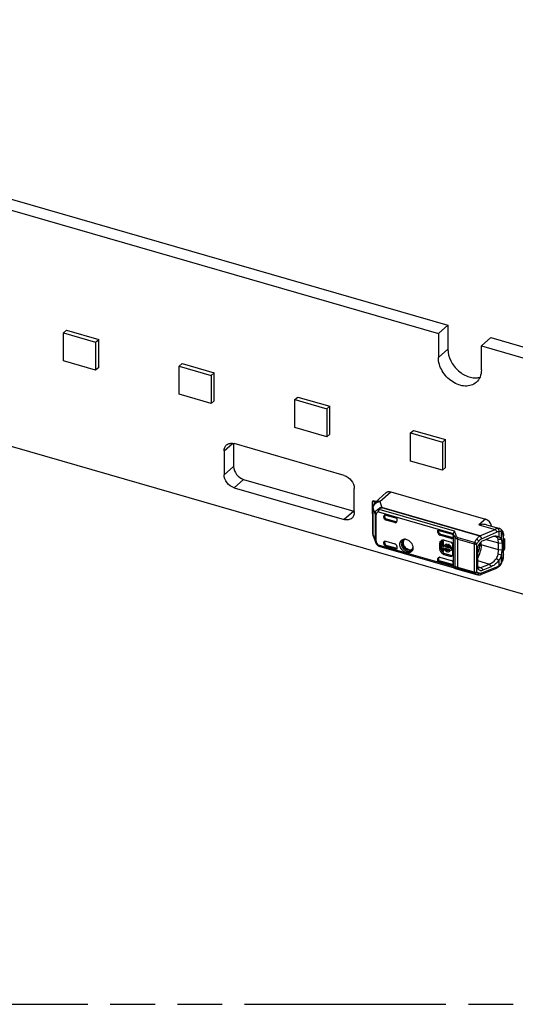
# Model space of a CAD drawing. Header units: millimetres. Extents: x 0 to 210, y 0 to 297.
# Tile 12 of 14: x 118 to 139, y 208 to 250. Entities that reach past the tile are written whole.
import ezdxf

# ---------------------------------------------------------------- set-up
doc = ezdxf.new("R2010")
doc.units = ezdxf.units.MM
doc.header["$LTSCALE"] = 19.36
doc.linetypes.add('PHANTOM', pattern=[0.8, 0.45, -0.05, 0.1, -0.05, 0.1, -0.05])
doc.layers.get('0').update_dxf_attribs({"linetype": 'CONTINUOUS'})
doc.layers.add('DEFAULT_3', color=7, linetype='PHANTOM')

msp = doc.modelspace()

# ---------------------------------------------------------------- linework, layer by layer
at = {"color": 7, "linetype": 'Continuous'}
for p, q in [((90.59291, 250.26755), (136.36235, 237.05505)), ((90.18041, 249.91032), (135.94985, 236.69782)), ((141.86047, 224.77247), (84.26978, 241.39747)), ((119.74375, 236.72209), (119.87425, 236.83511)), ((119.87425, 236.83511), (121.25989, 236.43511)), ((136.36235, 237.05505), (135.94985, 236.69782)), ((136.36235, 237.05505), (136.36235, 236.01582)), ((119.74375, 236.72209), (121.12939, 236.32209)), ((119.74375, 235.50966), (119.74375, 236.72209)), ((121.12939, 236.32209), (121.25989, 236.43511)), ((121.25989, 235.22267), (121.25989, 236.43511)), ((135.94985, 236.69782), (135.94985, 235.65859)), ((138.22431, 236.51755), (137.81181, 236.16032)), ((138.22431, 236.51755), (142.27297, 235.3488)), ((121.12939, 236.32209), (121.12939, 235.10966)), ((137.81181, 236.16032), (141.86047, 234.99157)), ((137.81181, 235.12109), (137.81181, 236.16032)), ((121.12939, 235.10966), (119.74375, 235.50966)), ((121.25989, 235.22267), (121.12939, 235.10966)), ((124.74505, 235.27834), (124.87555, 235.39136)), ((124.74505, 235.27834), (126.13069, 234.87834)), ((124.74505, 234.06591), (124.74505, 235.27834)), ((124.87555, 235.39136), (126.26119, 234.99136)), ((126.13069, 234.87834), (126.26119, 234.99136)), ((126.13069, 234.87834), (126.13069, 233.66591)), ((126.26119, 233.77892), (126.26119, 234.99136)), ((126.13069, 233.66591), (124.74505, 234.06591)), ((129.74635, 233.83459), (129.87685, 233.94761)), ((129.74635, 233.83459), (131.13199, 233.43459)), ((129.74635, 232.62216), (129.74635, 233.83459)), ((129.87685, 233.94761), (131.26249, 233.54761)), ((126.26119, 233.77892), (126.13069, 233.66591)), ((131.13199, 233.43459), (131.26249, 233.54761)), ((131.13199, 233.43459), (131.13199, 232.22216)), ((131.26249, 232.33517), (131.26249, 233.54761)), ((131.13199, 232.22216), (129.74635, 232.62216)), ((131.26249, 232.33517), (131.13199, 232.22216)), ((134.74764, 232.39084), (134.87814, 232.50386)), ((134.74764, 232.39084), (136.13328, 231.99084)), ((134.74764, 231.17841), (134.74764, 232.39084)), ((134.87814, 232.50386), (136.26378, 232.10386)), ((136.13328, 231.99084), (136.26378, 232.10386)), ((136.26378, 230.89142), (136.26378, 232.10386)), ((127.09588, 231.9299), (127.09588, 230.93989)), ((131.87953, 230.5549), (127.11639, 231.9299)), ((136.13328, 231.99084), (136.13328, 230.77841)), ((126.68338, 231.62189), (126.68338, 230.58266)), ((136.13328, 230.77841), (134.74764, 231.17841)), ((136.26378, 230.89142), (136.13328, 230.77841)), ((127.11639, 230.02465), (131.87953, 228.64965)), ((127.52889, 230.38188), (132.29203, 229.00688)), ((132.31254, 228.95766), (132.31254, 229.99689)), ((133.22263, 229.39072), (133.69261, 229.81328)), ((133.42187, 229.42629), (133.89302, 229.84791)), ((133.89304, 229.8479), (137.98334, 228.66713)), ((133.14274, 229.45467), (133.09274, 229.41136)), ((133.09274, 229.41136), (133.09274, 228.9134)), ((133.12321, 228.01289), (133.12321, 229.16763)), ((133.22395, 229.39514), (133.1577, 229.41426)), ((133.26312, 229.42713), (133.1952, 229.44674)), ((133.59268, 228.7366), (133.59268, 228.78229)), ((133.63018, 228.76908), (133.63018, 228.81453)), ((133.67928, 228.84389), (134.1556, 228.70639)), ((134.1556, 228.70639), (134.1556, 228.5741)), ((134.06898, 228.51251), (133.67928, 228.625)), ((134.10535, 228.54531), (133.71678, 228.65748)), ((137.71126, 228.42396), (137.70617, 228.42289)), ((138.02945, 228.41951), (138.60293, 228.25396)), ((133.14061, 227.9122), (133.2259, 227.67319)), ((135.93095, 228.19389), (136.5083, 228.02722)), ((135.93095, 228.08769), (135.93095, 228.19389)), ((135.96958, 228.11593), (135.96958, 228.18274)), ((136.5083, 227.83438), (136.01759, 227.97603)), ((136.5458, 227.86572), (136.05622, 228.00705)), ((136.59491, 228.03786), (136.59491, 226.61948)), ((138.253, 227.88857), (137.88566, 227.73312)), ((138.65129, 228.2323), (138.65121, 228.23235)), ((138.76611, 227.84273), (138.76611, 227.94625)), ((133.24824, 227.62451), (133.2713, 227.58886)), ((133.2713, 227.58886), (133.29918, 227.555)), ((133.29918, 227.555), (133.33136, 227.52354)), ((133.33136, 227.52354), (133.34599, 227.51119)), ((133.38111, 227.4929), (136.63239, 226.55434)), ((133.59268, 227.60839), (133.59268, 227.65407)), ((133.63018, 227.64109), (133.63018, 227.68655)), ((133.67928, 227.71568), (134.06898, 227.60318)), ((134.1556, 227.35929), (133.67928, 227.49679)), ((133.71678, 227.52949), (134.1556, 227.40282)), ((134.1556, 227.49157), (134.1556, 227.35929)), ((134.85144, 227.4206), (134.8503, 227.39634)), ((136.02054, 227.36457), (136.02054, 227.62438)), ((136.06949, 227.39374), (136.06949, 227.65355)), ((136.08359, 227.69018), (136.12109, 227.72266)), ((136.14097, 227.67362), (136.08359, 227.69018)), ((136.08359, 227.69018), (136.08359, 227.26237)), ((136.17847, 227.7061), (136.12109, 227.72266)), ((136.14097, 227.67362), (136.17847, 227.7061)), ((136.14097, 227.4884), (136.14097, 227.67362)), ((136.14097, 227.4884), (136.17847, 227.52087)), ((136.18531, 227.4756), (136.14097, 227.4884)), ((136.14097, 227.43102), (136.18531, 227.41822)), ((136.14097, 227.2458), (136.14097, 227.43102)), ((136.17847, 227.52087), (136.17847, 227.7061)), ((136.19684, 227.51557), (136.17847, 227.52087)), ((136.17847, 227.27828), (136.17847, 227.41822)), ((136.2052, 227.75573), (136.465, 227.68073)), ((136.23908, 227.46007), (136.27658, 227.49255)), ((136.41795, 227.40844), (136.23908, 227.46007)), ((136.25561, 227.56553), (136.24555, 227.55682)), ((136.38857, 227.46022), (136.27658, 227.49255)), ((136.29268, 227.55751), (136.33018, 227.58998)), ((136.29268, 227.50241), (136.29268, 227.55751)), ((136.33018, 227.53521), (136.29268, 227.50273)), ((136.33018, 227.53521), (136.33018, 227.58998)), ((136.40186, 227.56929), (136.36436, 227.53681)), ((136.36436, 227.53681), (136.36436, 227.48171)), ((136.47173, 227.39292), (136.50923, 227.42539)), ((136.5541, 227.41244), (136.50923, 227.42539)), ((136.56306, 227.55437), (136.56306, 227.12136)), ((138.53067, 227.79894), (138.68388, 227.79953)), ((138.55176, 227.33844), (138.55176, 227.64155)), ((138.70725, 227.62624), (138.70725, 227.32313)), ((138.75828, 227.79286), (138.79356, 227.82342)), ((138.75828, 227.21656), (138.75828, 227.82277)), ((138.81856, 227.80176), (138.79356, 227.82342)), ((138.81856, 227.3904), (138.81856, 227.80176)), ((136.01759, 227.01462), (136.5083, 226.87296)), ((136.08359, 227.26237), (136.14097, 227.2458)), ((136.14097, 227.2458), (136.17847, 227.27828)), ((136.465, 227.05161), (136.2052, 227.12661)), ((136.23908, 227.4027), (136.41795, 227.35107)), ((136.5025, 227.09554), (136.2427, 227.17054)), ((136.47642, 227.31056), (136.46306, 227.29898)), ((136.5166, 227.37996), (136.47173, 227.39292)), ((136.47173, 227.33554), (136.5166, 227.32259)), ((136.5166, 227.37996), (136.5541, 227.41244)), ((136.5166, 227.32259), (136.5166, 227.37996)), ((136.5541, 227.35506), (136.5166, 227.32259)), ((136.5541, 227.35506), (136.5541, 227.41244)), ((137.63636, 227.36345), (137.63636, 226.62729)), ((138.6839, 227.10955), (138.53061, 227.14437)), ((138.79356, 227.32545), (138.75828, 227.2949)), ((138.76611, 227.13187), (138.76611, 227.21656)), ((138.79356, 227.32545), (138.81856, 227.3904)), ((135.96958, 226.98737), (135.93095, 226.95299)), ((135.93095, 226.84679), (135.93095, 226.95299)), ((135.93095, 226.84679), (135.96958, 226.87916)), ((136.50821, 226.68015), (135.93095, 226.84679)), ((135.96958, 226.87916), (135.96958, 226.98737)), ((135.96958, 226.87916), (136.54567, 226.71286)), ((137.78878, 226.5684), (138.15582, 226.72094)), ((137.88585, 226.46661), (138.25346, 226.61982)), ((138.45851, 226.96523), (138.57267, 226.89095)), ((138.56921, 226.61114), (138.56916, 226.61111)), ((138.62024, 226.65926), (138.6491, 226.69685)), ((136.63257, 226.55497), (136.64296, 226.55029)), ((136.64296, 226.55029), (136.6706, 226.53974)), ((136.6706, 226.53974), (136.68181, 226.53626)), ((136.6818, 226.53627), (137.60377, 226.27012)), ((137.76869, 226.26287), (137.76839, 226.26282)), ((137.77909, 226.2653), (137.7792, 226.26533)), ((137.78943, 226.26882), (138.44071, 226.53602))]:
    msp.add_line(p, q, dxfattribs=at)
at = {"color": 9, "linetype": 'Continuous'}
for p, q in [((136.36235, 236.01582), (135.94985, 235.65859)), ((126.68338, 231.62189), (127.05395, 231.94282)), ((127.09588, 230.93989), (126.68338, 230.58266)), ((127.11639, 230.02465), (127.52889, 230.38188)), ((133.2118, 228.90048), (133.12776, 229.14159)), ((133.12776, 227.98684), (133.12776, 229.14159)), ((133.1577, 229.41426), (133.1952, 229.44674)), ((133.22268, 229.39077), (133.22262, 229.39072)), ((133.42187, 229.42629), (133.51255, 229.1662)), ((137.7401, 227.93091), (133.50162, 229.15445)), ((137.75101, 227.94266), (133.51255, 229.1662)), ((132.29203, 229.00688), (131.87953, 228.64965)), ((133.2118, 228.90048), (133.2118, 227.75134)), ((133.26028, 227.71672), (133.26028, 228.86586)), ((133.35884, 228.98001), (136.59552, 228.04566)), ((136.64845, 228.14004), (133.38662, 229.08164)), ((133.63018, 228.81453), (133.59268, 228.78229)), ((133.63018, 228.76908), (133.59268, 228.7366)), ((133.67928, 228.625), (133.71678, 228.65748)), ((134.10535, 228.54531), (134.06898, 228.51251)), ((137.98334, 228.66713), (137.70616, 228.4229)), ((137.70616, 228.4229), (138.40227, 228.22195)), ((133.12776, 227.98684), (133.2118, 227.75134)), ((136.05622, 228.00705), (136.01759, 227.97603)), ((136.5458, 227.86572), (136.5083, 227.83438)), ((136.66876, 227.89776), (136.66876, 226.60469)), ((137.51073, 227.65794), (136.80067, 227.86292)), ((137.7437, 227.93744), (137.74114, 227.93079)), ((137.75101, 227.94266), (138.40227, 228.22195)), ((137.81576, 227.81813), (138.46703, 228.09741)), ((138.57246, 228.12407), (138.57246, 227.88476)), ((138.68369, 227.79807), (138.68389, 228.12313)), ((138.75271, 227.92124), (138.75271, 227.10687)), ((136.59552, 226.61133), (133.35884, 227.54568)), ((133.59268, 227.65407), (133.63018, 227.68655)), ((133.63018, 227.64109), (133.59268, 227.60839)), ((133.67928, 227.49679), (133.71678, 227.52949)), ((136.02054, 227.62438), (136.06949, 227.65355)), ((136.78955, 227.79888), (137.49963, 227.59389)), ((136.78955, 226.57287), (136.78955, 227.79888)), ((137.49963, 227.59389), (137.49963, 226.36789)), ((137.61391, 226.37289), (137.61391, 227.59888)), ((137.69118, 227.55088), (137.72742, 227.55518)), ((137.72771, 227.60589), (137.72771, 227.56232)), ((137.804, 227.54997), (137.804, 227.68355)), ((138.55176, 227.33844), (137.804, 227.54997)), ((138.02284, 227.79117), (138.55176, 227.64155)), ((138.55176, 227.64155), (138.70725, 227.62624)), ((136.06949, 227.39374), (136.02054, 227.36457)), ((136.2052, 227.12661), (136.2427, 227.17054)), ((136.5025, 227.09554), (136.465, 227.05161)), ((138.70725, 227.32313), (138.55176, 227.33844)), ((138.68383, 226.78563), (138.68373, 227.11033)), ((136.54567, 226.71286), (136.50821, 226.68015)), ((137.49963, 226.36789), (136.78955, 226.57287)), ((137.63265, 226.61481), (137.78878, 226.5684)), ((137.63636, 226.87543), (138.15582, 226.72094)), ((137.78887, 226.56838), (137.88585, 226.46661)), ((138.46704, 226.59024), (137.81575, 226.32303)), ((138.25346, 226.61982), (138.15575, 226.72096)), ((138.57252, 226.89137), (138.57241, 226.65201)), ((136.80066, 226.52806), (137.51074, 226.32308)), ((137.81407, 226.305), (137.81527, 226.31352))]:
    msp.add_line(p, q, dxfattribs=at)
at = {"color": 7, "linetype": 'Continuous'}
for points in [[(138.65125, 228.23232), (138.63076, 228.24358), (138.60878, 228.25217), (138.60249, 228.25408)], [(133.22613, 227.67253), (133.23039, 227.66141), (133.24824, 227.62451)], [(138.5692, 226.61115), (138.58801, 226.62671), (138.62024, 226.65926)], [(138.6491, 226.69685), (138.67412, 226.73917), (138.68939, 226.77183)], [(137.60458, 226.26989), (137.60993, 226.26841), (137.65061, 226.26021), (137.69349, 226.2569), (137.7382, 226.25871), (137.7684, 226.26278)], [(137.76869, 226.26287), (137.77281, 226.26369), (137.7792, 226.26533)], [(137.77911, 226.26531), (137.78138, 226.26598), (137.78943, 226.26887)]]:
    msp.add_lwpolyline(points, dxfattribs=at)
for centre, radius, start, end in [((133.12462, 229.34211), 0.07624, 106.907422, 114.712683), ((133.42319, 229.16764), 0.29999, 131.942857, 179.985481), ((133.12524, 229.30208), 0.11679, 73.862135, 79.736756), ((133.10607, 229.13851), 0.32086, 73.871572, 75.799536), ((132.42437, 229.46512), 0.47696, 253.890924, 256.444312), ((133.42326, 228.01291), 0.30005, 180.003391, 199.520795), ((137.78768, 227.85689), 0.09287, 112.984896, 118.429112), ((138.31722, 227.65707), 0.27581, 69.243387, 74.439134), ((138.31981, 227.66399), 0.26842, 59.034942, 69.236784), ((136.17645, 200.14074), 27.84915, 85.06397, 85.299582), ((134.51493, 227.70179), 0.09157, 120.98056, 129.342015), ((134.48805, 227.54096), 0.25786, 86.871093, 90.491181), ((134.48715, 227.52572), 0.27312, 81.937747, 86.858028), ((134.56173, 227.42052), 0.28971, 0.017434, 3.297779), ((136.14604, 227.63882), 0.12329, 115.685744, 125.389428), ((136.15185, 227.57427), 0.1891, 78.561948, 82.711733), ((136.14972, 227.5638), 0.19979, 73.878492, 78.559599), ((136.28061, 227.46093), 0.09543, 130.911261, 138.007995), ((136.31767, 227.49389), 0.09478, 127.338735, 130.900499), ((136.30659, 227.39363), 0.19983, 57.423276, 61.529245), ((136.2981, 227.37307), 0.12495, 16.441478, 23.557421), ((136.29172, 227.3737), 0.22477, 36.736624, 42.748506), ((138.7271, 227.84823), 0.04025, 320.762247, 326.725836), ((138.73572, 227.84351), 0.0304, 337.167116, 345.502031), ((136.04746, 226.9864), 0.07788, 169.392982, 179.299677), ((135.99289, 226.92929), 0.08883, 73.853112, 82.851239), ((136.28465, 227.3835), 0.26705, 204.025441, 211.047179), ((136.29818, 227.39179), 0.28292, 211.072058, 222.457719), ((136.32904, 227.41839), 0.26413, 219.632036, 231.310847), ((136.35965, 227.36964), 0.06091, 305.516951, 317.510205), ((136.41397, 227.38264), 0.09537, 310.906264, 318.78152), ((136.41237, 227.38401), 0.09748, 318.794996, 325.819238), ((137.83121, 227.32355), 0.87604, 357.749256, 359.972856), ((137.8859, 227.14172), 0.88055, 351.488721, 355.476231), ((138.00402, 227.13278), 0.76209, 355.445483, 359.931174), ((136.5369, 226.73375), 0.05635, 311.061286, 317.310385), ((138.23011, 227.04017), 0.5465, 297.751645, 300.347467), ((138.21046, 227.07316), 0.5849, 300.375309, 305.31564), ((138.18906, 227.1039), 0.62235, 305.287671, 307.644071), ((137.78739, 227.15191), 0.97881, 337.151944, 340.780134), ((138.24713, 227.00719), 0.50939, 292.333212, 297.784518)]:
    msp.add_arc(centre, radius, start, end, dxfattribs=at)
at = {"color": 9, "linetype": 'Continuous'}
for centre, radius, start, end in [((133.38639, 229.13495), 0.2594, 155.56592, 163.3653), ((135.28372, 227.25671), 1.52624, 29.785344, 30.784694), ((135.29529, 227.26321), 1.51296, 24.797138, 29.789166), ((138.50092, 228.2046), 0.05825, 59.080369, 66.923702), ((138.6081, 228.16488), 0.08006, 45.767437, 57.355755), ((133.29315, 227.83081), 0.11873, 247.586542, 253.930571), ((133.54983, 227.78464), 0.30556, 215.337886, 220.73769), ((133.56186, 227.79423), 0.32093, 220.634083, 230.757883), ((137.5844, 227.54999), 0.2196, 356.881503, 359.996353), ((134.7132, 227.47043), 0.15598, 307.535749, 312.385543), ((138.10587, 227.10737), 0.64684, 356.569861, 359.955379), ((136.66095, 226.72268), 0.11826, 268.374482, 273.786163), ((138.14767, 231.62472), 5.23123, 254.658748, 254.952555), ((138.31393, 226.9636), 0.40353, 292.297822, 295.064382), ((138.302, 226.98849), 0.43114, 295.09929, 300.4247), ((138.37884, 226.92446), 0.33439, 315.201339, 320.170774), ((138.30093, 226.97227), 0.42597, 332.725805, 334.013177), ((137.86215, 227.13167), 0.89157, 337.161965, 342.595639), ((136.71211, 226.64099), 0.10902, 253.860356, 258.071715), ((137.76121, 226.30468), 0.04247, 280.146975, 285.069674), ((137.7076, 226.3237), 0.10816, 354.59727, 359.64403)]:
    msp.add_arc(centre, radius, start, end, dxfattribs=at)
at = {"color": 7, "linetype": 'Continuous'}
for centre, major_axis, ratio, start_param, end_param in [((133.67928, 228.75729), (-0.06546, 0.07559), 0.75000065, 5.42612413, 6.99692045), ((133.71678, 228.78953), (-0.06546, 0.07559), 0.75000065, 0.33379751, 0.71373515), ((134.06898, 228.59911), (0.06549, -0.07558), 0.74998365, -0.85734113, 0.7134552), ((134.10535, 228.63191), (0.06549, -0.07558), 0.74998365, -0.85734113, -0.31973839), ((137.98334, 228.40732), (-0.19638, 0.2268), 0.75000408, -2.32929949, -0.85701014), ((136.01756, 228.06266), (-0.06548, 0.07562), 0.74977393, 0.71364973, 2.28475062), ((136.5083, 227.92099), (-0.06545, 0.07561), 0.75001629, -3.99839538, -2.42759905), ((136.5458, 227.95234), (-0.06545, 0.07561), 0.75001629, -3.99839538, -3.4900052), ((133.67928, 227.58339), (-0.06546, 0.07559), 0.75000065, 0.71373515, 2.28453147), ((133.71678, 227.61609), (-0.06546, 0.07559), 0.75000065, 0.71373515, 2.28453147), ((134.06898, 227.51658), (0.06549, -0.07558), 0.74998365, 0.71345461, 2.28425152), ((138.77861, 227.79886), (0.12444, -0.05685), 0.20871215, 1.66061212, 1.77699056), ((136.5083, 226.78635), (-0.06545, 0.07561), 0.75001629, -2.42759888, -0.85680272)]:
    msp.add_ellipse(centre, major_axis=major_axis, ratio=ratio, start_param=start_param, end_param=end_param, dxfattribs=at)
for points, knots in [([(136.36235, 236.01582), (136.36235, 235.8447), (136.45982, 235.48836), (136.74075, 235.1278), (137.03645, 234.91557), (137.27559, 234.81098), (137.51721, 234.76784), (137.67544, 234.78376), (137.74803, 234.80343)], [0, 0, 0, 0, 0.24828051, 0.5153907, 0.64742121, 0.7732972, 0.89087786, 1, 1, 1, 1]), ([(137.58458, 234.57722), (137.52261, 234.52356), (137.36999, 234.439), (137.10248, 234.40685), (136.81943, 234.46443), (136.54465, 234.60361), (136.30027, 234.81203), (136.04986, 235.14622), (135.94985, 235.45779), (135.94985, 235.6586)], [0, 0, 0, 0, 0.10468863, 0.21598867, 0.33736676, 0.46835328, 0.60545365, 0.74352216, 1, 1, 1, 1]), ([(137.81181, 235.12109), (137.81181, 235.01648), (137.77785, 234.81215), (137.65757, 234.64042), (137.58458, 234.57722)], [0, 0, 0, 0, 0.52001617, 1, 1, 1, 1]), ([(126.68338, 231.62189), (126.68338, 231.67055), (126.69917, 231.76558), (126.75511, 231.84546), (126.78906, 231.87485)], [0, 0, 0, 0, 0.52002971, 1, 1, 1, 1]), ([(126.78906, 231.87485), (126.82995, 231.91026), (126.94072, 231.95897), (127.05862, 231.94658), (127.11639, 231.9299)], [0, 0, 0, 0, 0.47352734, 1, 1, 1, 1]), ([(127.09588, 230.93989), (127.09588, 230.81805), (127.19666, 230.57217), (127.40903, 230.41648), (127.52889, 230.38188)], [0, 0, 0, 0, 0.49408725, 1, 1, 1, 1]), ([(127.11639, 230.02465), (126.99653, 230.05924), (126.78416, 230.21493), (126.68338, 230.46082), (126.68338, 230.58265)], [0, 0, 0, 0, 0.50591275, 1, 1, 1, 1]), ([(131.87953, 230.5549), (131.99939, 230.5203), (132.21177, 230.36462), (132.31254, 230.11873), (132.31254, 229.99689)], [0, 0, 0, 0, 0.50591276, 1, 1, 1, 1]), ([(133.69262, 229.81328), (133.71728, 229.83546), (133.78514, 229.8662), (133.85761, 229.85835), (133.89304, 229.8479)], [0, 0, 0, 0, 0.47307342, 1, 1, 1, 1]), ([(133.14604, 229.417), (133.14227, 229.41768), (133.12777, 229.41955), (133.11276, 229.41819), (133.10244, 229.41505)], [0, 0, 0, 0, 0.26251037, 1, 1, 1, 1]), ([(133.14274, 229.45467), (133.14512, 229.45503), (133.15934, 229.45556), (133.17338, 229.45244), (133.18478, 229.44956)], [0, 0, 0, 0, 0.16989748, 1, 1, 1, 1]), ([(132.20686, 228.70469), (132.16597, 228.66929), (132.0552, 228.62058), (131.9373, 228.63297), (131.87953, 228.64965)], [0, 0, 0, 0, 0.47352734, 1, 1, 1, 1]), ([(132.31254, 228.95765), (132.31254, 228.909), (132.29675, 228.81396), (132.24081, 228.73409), (132.20686, 228.70469)], [0, 0, 0, 0, 0.5200297, 1, 1, 1, 1]), ([(133.67928, 228.625), (133.65531, 228.63192), (133.61284, 228.66306), (133.59268, 228.71224), (133.59268, 228.7366)], [0, 0, 0, 0, 0.50591252, 1, 1, 1, 1]), ([(133.63018, 228.76908), (133.63018, 228.74471), (133.65034, 228.69554), (133.69281, 228.6644), (133.71678, 228.65748)], [0, 0, 0, 0, 0.4940878, 1, 1, 1, 1]), ([(138.02929, 228.41955), (137.97982, 228.43384), (137.87227, 228.44631), (137.7654, 228.43503), (137.71126, 228.42396)], [0, 0, 0, 0, 0.48233771, 1, 1, 1, 1]), ([(135.96958, 228.11593), (135.9663, 228.11395), (135.95288, 228.10526), (135.94132, 228.09396), (135.93095, 228.08769)], [0, 0, 0, 0, 0.24069204, 1, 1, 1, 1]), ([(136.05622, 228.00705), (136.03271, 228.01384), (135.99085, 228.04419), (135.97034, 228.09201), (135.96958, 228.11603)], [0, 0, 0, 0, 0.50452632, 1, 1, 1, 1]), ([(136.5083, 228.02722), (136.51292, 228.02589), (136.53176, 228.0189), (136.54856, 228.00681), (136.55924, 227.99595)], [0, 0, 0, 0, 0.23988472, 1, 1, 1, 1]), ([(136.64845, 228.14004), (136.63474, 228.1271), (136.6125, 228.09756), (136.5984, 228.06305), (136.59552, 228.04566)], [0, 0, 0, 0, 0.51674023, 1, 1, 1, 1]), ([(138.44354, 227.9247), (138.42833, 227.92589), (138.3631, 227.92564), (138.29884, 227.90763), (138.25308, 227.88808)], [0, 0, 0, 0, 0.23462759, 1, 1, 1, 1]), ([(138.52375, 228.25818), (138.51372, 228.25725), (138.47172, 228.25105), (138.43126, 228.23624), (138.40228, 228.22195)], [0, 0, 0, 0, 0.23768415, 1, 1, 1, 1]), ([(138.57246, 227.88476), (138.55362, 227.89668), (138.5112, 227.91422), (138.46645, 227.9229), (138.44354, 227.9247)], [0, 0, 0, 0, 0.49232215, 1, 1, 1, 1]), ([(138.53085, 227.79888), (138.5245, 227.81823), (138.50614, 227.85551), (138.47504, 227.88329), (138.45791, 227.89416)], [0, 0, 0, 0, 0.50096866, 1, 1, 1, 1]), ([(138.68369, 227.79851), (138.67838, 227.80871), (138.66517, 227.82778), (138.64067, 227.85301), (138.60947, 227.87336), (138.58513, 227.88081), (138.57248, 227.88475)], [0, 0, 0, 0, 0.23827275, 0.47650585, 0.72546253, 1, 1, 1, 1]), ([(138.72653, 228.14561), (138.72928, 228.14016), (138.73976, 228.1175), (138.74739, 228.09357), (138.75189, 228.07525)], [0, 0, 0, 0, 0.24424442, 1, 1, 1, 1]), ([(138.75189, 228.07525), (138.7555, 228.06054), (138.75927, 228.04049), (138.76184, 228.0203), (138.76242, 228.01512)], [0, 0, 0, 0, 0.74419826, 1, 1, 1, 1]), ([(138.76242, 228.01512), (138.76305, 228.00953), (138.76526, 227.98664), (138.76611, 227.96362), (138.76611, 227.94625)], [0, 0, 0, 0, 0.2445045, 1, 1, 1, 1]), ([(133.59268, 227.65407), (133.59268, 227.65908), (133.59418, 227.6776), (133.60355, 227.69578), (133.61382, 227.70466)], [0, 0, 0, 0, 0.26934763, 1, 1, 1, 1]), ([(133.61382, 227.70466), (133.61712, 227.70752), (133.63223, 227.71786), (133.65183, 227.72029), (133.66551, 227.71854)], [0, 0, 0, 0, 0.24035558, 1, 1, 1, 1]), ([(134.28248, 227.58485), (134.28248, 227.61067), (134.2893, 227.66097), (134.32329, 227.72752), (134.37839, 227.77553), (134.42425, 227.79139), (134.4479, 227.79546)], [0, 0, 0, 0, 0.26579744, 0.51304794, 0.75294228, 1, 1, 1, 1]), ([(134.8256, 227.3096), (134.8126, 227.28498), (134.7751, 227.24025), (134.69285, 227.20499), (134.59812, 227.20546), (134.46727, 227.25129), (134.33293, 227.37475), (134.28248, 227.51604), (134.28248, 227.58485)], [0, 0, 0, 0, 0.10642312, 0.21433687, 0.33139121, 0.46017905, 0.73698614, 1, 1, 1, 1]), ([(134.4387, 227.72314), (134.42756, 227.68892), (134.42533, 227.60898), (134.47101, 227.49677), (134.55382, 227.40301), (134.62832, 227.36233), (134.66696, 227.35117)], [0, 0, 0, 0, 0.22644992, 0.48109664, 0.74690002, 1, 1, 1, 1]), ([(134.52485, 227.79624), (134.51908, 227.79594), (134.49933, 227.79394), (134.47986, 227.78755), (134.46779, 227.7803)], [0, 0, 0, 0, 0.29122532, 1, 1, 1, 1]), ([(134.56582, 227.78753), (134.64188, 227.76588), (134.77807, 227.66866), (134.84649, 227.51513), (134.85096, 227.43718)], [0, 0, 0, 0, 0.50319984, 1, 1, 1, 1]), ([(134.81835, 227.35522), (134.8222, 227.35874), (134.83899, 227.377), (134.84812, 227.4014), (134.85171, 227.42054)], [0, 0, 0, 0, 0.21122723, 1, 1, 1, 1]), ([(136.02054, 227.62438), (136.02054, 227.64708), (136.02861, 227.6916), (136.05759, 227.72721), (136.07463, 227.73933)], [0, 0, 0, 0, 0.52034204, 1, 1, 1, 1]), ([(136.11651, 227.75861), (136.10347, 227.74851), (136.0888, 227.73058), (136.07996, 227.71017), (136.07802, 227.70477)], [0, 0, 0, 0, 0.74221615, 1, 1, 1, 1]), ([(136.0926, 227.74993), (136.09678, 227.75194), (136.1144, 227.75925), (136.13356, 227.76263), (136.14796, 227.76316)], [0, 0, 0, 0, 0.24347292, 1, 1, 1, 1]), ([(136.47173, 227.39292), (136.46896, 227.40755), (136.45003, 227.46578), (136.40482, 227.51489), (136.36436, 227.53681)], [0, 0, 0, 0, 0.24443999, 1, 1, 1, 1]), ([(136.465, 227.68073), (136.49214, 227.6729), (136.54023, 227.63764), (136.56306, 227.58196), (136.56306, 227.55437)], [0, 0, 0, 0, 0.50591252, 1, 1, 1, 1]), ([(136.47185, 227.50815), (136.47655, 227.50185), (136.49343, 227.47656), (136.50503, 227.44756), (136.50923, 227.42539)], [0, 0, 0, 0, 0.25813857, 1, 1, 1, 1]), ([(137.88558, 227.73364), (137.81604, 227.70319), (137.69484, 227.59499), (137.63818, 227.44198), (137.6359, 227.36372)], [0, 0, 0, 0, 0.49229024, 1, 1, 1, 1]), ([(138.5518, 227.64154), (138.5518, 227.65619), (138.55025, 227.70913), (138.5426, 227.76236), (138.53085, 227.79888)], [0, 0, 0, 0, 0.27639226, 1, 1, 1, 1]), ([(138.70725, 227.62624), (138.70725, 227.6423), (138.70564, 227.70017), (138.69652, 227.7582), (138.68369, 227.79807)], [0, 0, 0, 0, 0.27706986, 1, 1, 1, 1]), ([(134.66696, 227.35117), (134.69552, 227.34293), (134.75331, 227.3359), (134.80934, 227.35484), (134.83169, 227.36979)], [0, 0, 0, 0, 0.52513616, 1, 1, 1, 1]), ([(135.93095, 226.95299), (135.93095, 226.958), (135.93256, 226.97655), (135.94192, 226.99477), (135.95223, 227.00367)], [0, 0, 0, 0, 0.26908191, 1, 1, 1, 1]), ([(135.95223, 227.00367), (135.95553, 227.00652), (135.97068, 227.01681), (135.99025, 227.01914), (136.00394, 227.01743)], [0, 0, 0, 0, 0.24026682, 1, 1, 1, 1]), ([(136.04074, 227.27477), (136.03747, 227.28211), (136.02626, 227.3108), (136.02054, 227.34181), (136.02054, 227.36457)], [0, 0, 0, 0, 0.26095063, 1, 1, 1, 1]), ([(136.06949, 227.39374), (136.06949, 227.38915), (136.07026, 227.37019), (136.07392, 227.35137), (136.07802, 227.33758)], [0, 0, 0, 0, 0.24187135, 1, 1, 1, 1]), ([(136.2052, 227.12661), (136.19457, 227.12968), (136.15127, 227.14601), (136.11313, 227.17491), (136.08945, 227.2008)], [0, 0, 0, 0, 0.23971663, 1, 1, 1, 1]), ([(136.16393, 227.21222), (136.16996, 227.2074), (136.19405, 227.18985), (136.22146, 227.17667), (136.2427, 227.17054)], [0, 0, 0, 0, 0.25869598, 1, 1, 1, 1]), ([(136.32852, 227.31165), (136.3183, 227.3146), (136.27845, 227.33275), (136.24834, 227.37116), (136.23908, 227.4027)], [0, 0, 0, 0, 0.24434401, 1, 1, 1, 1]), ([(136.26996, 227.28867), (136.27453, 227.28535), (136.29271, 227.27322), (136.31293, 227.26401), (136.32852, 227.25952)], [0, 0, 0, 0, 0.25803826, 1, 1, 1, 1]), ([(136.39502, 227.32005), (136.38616, 227.31373), (136.36356, 227.30555), (136.34009, 227.30831), (136.32852, 227.31165)], [0, 0, 0, 0, 0.47440328, 1, 1, 1, 1]), ([(136.32852, 227.25952), (136.348, 227.25389), (136.38777, 227.24971), (136.42513, 227.26614), (136.43892, 227.27808)], [0, 0, 0, 0, 0.52650377, 1, 1, 1, 1]), ([(136.36602, 227.34413), (136.3702, 227.34292), (136.38617, 227.33934), (136.40331, 227.34005), (136.41476, 227.3437)], [0, 0, 0, 0, 0.26576995, 1, 1, 1, 1]), ([(136.43892, 227.27808), (136.44304, 227.28165), (136.45865, 227.29766), (136.46822, 227.31907), (136.47173, 227.33554)], [0, 0, 0, 0, 0.24427726, 1, 1, 1, 1]), ([(136.55046, 227.07692), (136.5422, 227.06461), (136.51421, 227.04467), (136.48086, 227.04703), (136.465, 227.05161)], [0, 0, 0, 0, 0.47321676, 1, 1, 1, 1]), ([(136.5025, 227.09554), (136.50768, 227.09404), (136.52704, 227.09004), (136.54847, 227.09363), (136.56073, 227.10123)], [0, 0, 0, 0, 0.27193101, 1, 1, 1, 1]), ([(136.56306, 227.12136), (136.56306, 227.11726), (136.5621, 227.10177), (136.55683, 227.0864), (136.55046, 227.07692)], [0, 0, 0, 0, 0.26415083, 1, 1, 1, 1]), ([(138.53068, 227.14435), (138.53413, 227.16102), (138.54572, 227.22511), (138.55176, 227.29033), (138.55176, 227.33844)], [0, 0, 0, 0, 0.26136647, 1, 1, 1, 1]), ([(138.57252, 226.89137), (138.59936, 226.92214), (138.64507, 226.9919), (138.67286, 227.06996), (138.68373, 227.10997)], [0, 0, 0, 0, 0.49618591, 1, 1, 1, 1]), ([(138.68373, 227.11033), (138.68688, 227.12557), (138.69839, 227.18459), (138.70485, 227.24462), (138.70658, 227.28914)], [0, 0, 0, 0, 0.25888925, 1, 1, 1, 1]), ([(138.75675, 227.01139), (138.75447, 226.99614), (138.74372, 226.9346), (138.72714, 226.8741), (138.71164, 226.82969)], [0, 0, 0, 0, 0.2469543, 1, 1, 1, 1]), ([(138.75828, 227.21656), (138.75951, 227.21797), (138.76367, 227.22343), (138.76602, 227.23039), (138.76603, 227.23538)], [0, 0, 0, 0, 0.27339599, 1, 1, 1, 1]), ([(138.76603, 227.23538), (138.76604, 227.24026), (138.76381, 227.24708), (138.75982, 227.25248), (138.75863, 227.25389)], [0, 0, 0, 0, 0.7259034, 1, 1, 1, 1]), ([(136.57391, 226.69126), (136.56573, 226.68413), (136.5435, 226.67427), (136.51982, 226.6768), (136.50821, 226.68015)], [0, 0, 0, 0, 0.47339829, 1, 1, 1, 1]), ([(136.59491, 226.74172), (136.59491, 226.7373), (136.5937, 226.72079), (136.58655, 226.70446), (136.57832, 226.69554)], [0, 0, 0, 0, 0.26730488, 1, 1, 1, 1]), ([(136.59552, 226.61133), (136.59738, 226.59902), (136.60488, 226.57641), (136.62257, 226.55956), (136.63219, 226.55506)], [0, 0, 0, 0, 0.53974908, 1, 1, 1, 1]), ([(137.6359, 226.6276), (137.636, 226.61576), (137.63874, 226.57273), (137.65412, 226.52975), (137.67293, 226.50468)], [0, 0, 0, 0, 0.27410002, 1, 1, 1, 1]), ([(137.78878, 226.5684), (137.77849, 226.5639), (137.75234, 226.55682), (137.71031, 226.55082), (137.67922, 226.5558), (137.66464, 226.56016)], [0, 0, 0, 0, 0.26638922, 0.63896299, 1, 1, 1, 1]), ([(138.15582, 226.72094), (138.18424, 226.73195), (138.30161, 226.79048), (138.39839, 226.88525), (138.45794, 226.96576)], [0, 0, 0, 0, 0.23328763, 1, 1, 1, 1]), ([(138.57252, 226.89137), (138.53102, 226.83038), (138.43556, 226.72434), (138.31548, 226.64599), (138.25352, 226.62001)], [0, 0, 0, 0, 0.52337408, 1, 1, 1, 1]), ([(137.67293, 226.50468), (137.68388, 226.49008), (137.71155, 226.46446), (137.76609, 226.44647), (137.82606, 226.44741), (137.86582, 226.45862), (137.88577, 226.4663)], [0, 0, 0, 0, 0.23564705, 0.47156379, 0.72387509, 1, 1, 1, 1])]:
    msp.add_open_spline(points, degree=3, knots=knots, dxfattribs=at)
at = {"color": 9, "linetype": 'Continuous'}
for points in [[(133.12321, 229.16763), (133.12321, 229.15882), (133.12483, 229.1499), (133.12776, 229.14159)], [(133.12776, 229.14159), (133.12779, 229.16438), (133.13134, 229.18737), (133.13785, 229.20921)], [(133.15022, 229.24225), (133.16023, 229.26432), (133.17334, 229.28517), (133.1886, 229.30399)], [(133.3093, 229.39625), (133.34465, 229.41234), (133.38321, 229.42269), (133.42188, 229.4263)], [(133.50162, 229.15445), (133.50492, 229.15866), (133.50853, 229.16268), (133.51255, 229.1662)], [(133.12776, 227.98684), (133.12483, 227.99515), (133.12321, 228.00408), (133.12321, 228.01289)], [(138.74815, 227.99081), (138.7467, 228.00116), (138.74485, 228.01145), (138.74251, 228.02163)], [(133.21548, 227.74431), (133.21397, 227.74649), (133.21268, 227.74885), (133.2118, 227.75134)], [(133.27457, 227.65413), (133.28145, 227.63785), (133.29036, 227.62234), (133.30057, 227.60791)], [(133.3597, 227.53049), (133.35909, 227.53553), (133.35884, 227.54061), (133.35884, 227.54568)], [(134.47832, 227.78984), (134.45656, 227.78405), (134.43545, 227.77402), (134.41755, 227.76037)], [(134.41915, 227.72734), (134.42876, 227.74447), (134.44169, 227.76014), (134.45688, 227.77261)], [(137.61391, 227.59888), (137.63733, 227.63957), (137.6652, 227.67796), (137.69638, 227.71307)], [(137.72771, 227.56232), (137.72771, 227.55994), (137.72767, 227.55755), (137.72728, 227.55521)], [(136.66876, 226.60469), (136.67406, 226.57987), (136.68987, 226.55544), (136.71097, 226.54132)], [(138.57241, 226.65201), (138.5558, 226.63921), (138.53842, 226.62733), (138.52033, 226.61672)], [(138.57241, 226.65201), (138.58803, 226.66291), (138.60269, 226.67532), (138.61612, 226.68884)], [(138.63564, 226.71028), (138.6527, 226.73074), (138.66733, 226.7534), (138.67954, 226.77708)], [(136.68958, 226.53433), (136.70082, 226.53196), (136.71282, 226.53158), (136.72404, 226.53404)], [(136.71097, 226.54132), (136.71511, 226.53855), (136.71949, 226.53609), (136.72404, 226.53404)], [(137.51074, 226.32308), (137.53673, 226.29863), (137.56949, 226.28002), (137.60377, 226.27012)], [(137.69643, 226.32792), (137.66632, 226.33656), (137.63722, 226.35196), (137.61391, 226.37289)], [(137.75385, 226.31879), (137.73449, 226.31959), (137.71506, 226.32257), (137.69643, 226.32792)], [(137.8129, 226.30822), (137.81416, 226.31309), (137.8151, 226.31804), (137.81575, 226.32303)]]:
    msp.add_open_spline(points, degree=3, dxfattribs=at)
for points, knots in [([(133.1886, 229.30399), (133.19648, 229.31371), (133.23093, 229.35126), (133.27436, 229.38034), (133.3093, 229.39625)], [0, 0, 0, 0, 0.24569098, 1, 1, 1, 1]), ([(133.42187, 229.42629), (133.38652, 229.43629), (133.3145, 229.44341), (133.24719, 229.41279), (133.22268, 229.39077)], [0, 0, 0, 0, 0.52718126, 1, 1, 1, 1]), ([(133.51254, 229.1662), (133.49703, 229.16806), (133.46529, 229.16753), (133.4212, 229.15075), (133.38498, 229.12226), (133.36338, 229.10102), (133.35338, 229.08965)], [0, 0, 0, 0, 0.25441413, 0.50717414, 0.75331495, 1, 1, 1, 1]), ([(133.38662, 229.08164), (133.39292, 229.09133), (133.40699, 229.10983), (133.43137, 229.13535), (133.46326, 229.15517), (133.48904, 229.15567), (133.50162, 229.15445)], [0, 0, 0, 0, 0.24117626, 0.48297493, 0.73627566, 1, 1, 1, 1]), ([(133.35338, 229.08965), (133.31432, 229.07534), (133.25863, 229.03859), (133.21855, 228.96385), (133.21186, 228.92166), (133.2118, 228.90048)], [0, 0, 0, 0, 0.4986894, 0.74608683, 1, 1, 1, 1]), ([(133.2118, 228.90048), (133.21475, 228.89213), (133.23061, 228.87706), (133.24928, 228.86904), (133.26028, 228.86586)], [0, 0, 0, 0, 0.43606904, 1, 1, 1, 1]), ([(133.35884, 228.98001), (133.3333, 228.97401), (133.29545, 228.95427), (133.26585, 228.90805), (133.26046, 228.88016), (133.26028, 228.86586)], [0, 0, 0, 0, 0.48727809, 0.73447322, 1, 1, 1, 1]), ([(133.35338, 229.08965), (133.35006, 229.08207), (133.34053, 229.04584), (133.34696, 229.00633), (133.35884, 228.98001)], [0, 0, 0, 0, 0.2226328, 1, 1, 1, 1]), ([(133.38662, 229.08164), (133.38367, 229.08278), (133.37291, 229.08659), (133.36162, 229.08919), (133.35338, 229.08965)], [0, 0, 0, 0, 0.27752334, 1, 1, 1, 1]), ([(133.35884, 228.98001), (133.35884, 228.98849), (133.36183, 229.02373), (133.37316, 229.05842), (133.38662, 229.08164)], [0, 0, 0, 0, 0.24016755, 1, 1, 1, 1]), ([(136.72404, 227.95087), (136.71832, 227.96786), (136.69582, 228.03194), (136.67018, 228.09501), (136.64845, 228.14004)], [0, 0, 0, 0, 0.2639337, 1, 1, 1, 1]), ([(136.72404, 227.95087), (136.71112, 227.94355), (136.68988, 227.92867), (136.67274, 227.90803), (136.66876, 227.89776)], [0, 0, 0, 0, 0.57430803, 1, 1, 1, 1]), ([(136.66876, 227.89776), (136.68119, 227.87492), (136.71534, 227.83243), (136.76367, 227.80675), (136.78955, 227.79889)], [0, 0, 0, 0, 0.49020763, 1, 1, 1, 1]), ([(136.80069, 227.86292), (136.78171, 227.86871), (136.74774, 227.89485), (136.7303, 227.9317), (136.72404, 227.95087)], [0, 0, 0, 0, 0.49609633, 1, 1, 1, 1]), ([(136.78954, 227.79888), (136.78955, 227.80397), (136.79066, 227.82568), (136.79542, 227.84715), (136.80067, 227.86292)], [0, 0, 0, 0, 0.23449646, 1, 1, 1, 1]), ([(137.7401, 227.93091), (137.72788, 227.92191), (137.67852, 227.88265), (137.63459, 227.83676), (137.60439, 227.79963)], [0, 0, 0, 0, 0.24069616, 1, 1, 1, 1]), ([(137.74073, 227.92962), (137.74468, 227.92589), (137.75529, 227.92115), (137.76661, 227.90757), (137.77866, 227.89385), (137.79302, 227.87345), (137.80722, 227.84737), (137.8146, 227.82505), (137.81651, 227.81434)], [0, 0, 0, 0, 0.11557603, 0.23937238, 0.37053794, 0.50513334, 0.76852824, 1, 1, 1, 1]), ([(137.74412, 227.93891), (137.74851, 227.9364), (137.75636, 227.92882), (137.76832, 227.91693), (137.78085, 227.90344), (137.80146, 227.8726), (137.81385, 227.84256), (137.81576, 227.81813)], [0, 0, 0, 0, 0.10552712, 0.22443129, 0.35400632, 0.48822155, 1, 1, 1, 1]), ([(137.81576, 227.81813), (137.81558, 227.84303), (137.80151, 227.89049), (137.77085, 227.93079), (137.75101, 227.94267)], [0, 0, 0, 0, 0.51852353, 1, 1, 1, 1]), ([(138.40228, 228.22195), (138.42213, 228.21006), (138.45278, 228.16975), (138.46685, 228.1223), (138.46703, 228.09741)], [0, 0, 0, 0, 0.48174134, 1, 1, 1, 1]), ([(138.57246, 228.12407), (138.56382, 228.12348), (138.52767, 228.1193), (138.49248, 228.10833), (138.46703, 228.09741)], [0, 0, 0, 0, 0.23835413, 1, 1, 1, 1]), ([(138.60249, 228.25408), (138.59692, 228.25567), (138.57102, 228.26108), (138.54423, 228.26025), (138.52375, 228.25818)], [0, 0, 0, 0, 0.21971653, 1, 1, 1, 1]), ([(138.57244, 228.12407), (138.5755, 228.1365), (138.58018, 228.18285), (138.56029, 228.237), (138.53085, 228.25456)], [0, 0, 0, 0, 0.27176587, 1, 1, 1, 1]), ([(138.68389, 228.12313), (138.66871, 228.12826), (138.63063, 228.13115), (138.59358, 228.12699), (138.57244, 228.12407)], [0, 0, 0, 0, 0.428714, 1, 1, 1, 1]), ([(138.68389, 228.12313), (138.68987, 228.1402), (138.69345, 228.17703), (138.67615, 228.21037), (138.66395, 228.22224)], [0, 0, 0, 0, 0.51515071, 1, 1, 1, 1]), ([(138.74251, 228.02163), (138.73985, 228.03318), (138.72912, 228.07081), (138.70722, 228.10822), (138.68389, 228.12313)], [0, 0, 0, 0, 0.29972098, 1, 1, 1, 1]), ([(138.75271, 227.92124), (138.75271, 227.92732), (138.75235, 227.95057), (138.75055, 227.97381), (138.74815, 227.99081)], [0, 0, 0, 0, 0.26155598, 1, 1, 1, 1]), ([(138.75271, 227.92125), (138.75478, 227.92304), (138.7616, 227.92974), (138.76611, 227.93938), (138.76611, 227.94625)], [0, 0, 0, 0, 0.28526409, 1, 1, 1, 1]), ([(133.2118, 227.75134), (133.21182, 227.74484), (133.21311, 227.71831), (133.21916, 227.69207), (133.2259, 227.67319)], [0, 0, 0, 0, 0.24475811, 1, 1, 1, 1]), ([(133.24788, 227.72105), (133.2444, 227.72249), (133.23237, 227.72819), (133.22096, 227.73641), (133.21548, 227.74431)], [0, 0, 0, 0, 0.28114181, 1, 1, 1, 1]), ([(133.26028, 227.71672), (133.26029, 227.71158), (133.26185, 227.6901), (133.26821, 227.66919), (133.27457, 227.65413)], [0, 0, 0, 0, 0.23923264, 1, 1, 1, 1]), ([(133.35884, 227.54569), (133.35425, 227.53822), (133.34868, 227.52807), (133.34458, 227.51655), (133.34495, 227.51203), (133.346, 227.51119)], [0, 0, 0, 0, 0.69494091, 0.89358658, 1, 1, 1, 1]), ([(133.38111, 227.49291), (133.37829, 227.49373), (133.36494, 227.50165), (133.36112, 227.51857), (133.3597, 227.53049)], [0, 0, 0, 0, 0.1965982, 1, 1, 1, 1]), ([(134.41755, 227.76037), (134.39538, 227.74345), (134.35812, 227.69521), (134.3477, 227.63598), (134.3477, 227.60573)], [0, 0, 0, 0, 0.47970262, 1, 1, 1, 1]), ([(134.3477, 227.60573), (134.3477, 227.54622), (134.39005, 227.42374), (134.48245, 227.33564), (134.5376, 227.3054)], [0, 0, 0, 0, 0.48617525, 1, 1, 1, 1]), ([(134.57441, 227.34712), (134.5395, 227.36626), (134.47623, 227.41774), (134.41258, 227.51796), (134.38743, 227.62728), (134.40315, 227.69881), (134.41915, 227.72734)], [0, 0, 0, 0, 0.266388, 0.53362506, 0.78116227, 1, 1, 1, 1]), ([(134.5376, 227.3054), (134.56985, 227.28772), (134.63692, 227.26363), (134.74031, 227.27083), (134.82195, 227.32797), (134.84641, 227.38845), (134.85171, 227.41957)], [0, 0, 0, 0, 0.28001536, 0.52900189, 0.7596706, 1, 1, 1, 1]), ([(137.51073, 227.65794), (137.50895, 227.65258), (137.50288, 227.63173), (137.49963, 227.60996), (137.49963, 227.59389)], [0, 0, 0, 0, 0.2603909, 1, 1, 1, 1]), ([(137.49963, 227.59389), (137.51855, 227.58842), (137.55761, 227.58469), (137.59647, 227.59156), (137.61391, 227.59888)], [0, 0, 0, 0, 0.51005759, 1, 1, 1, 1]), ([(137.60439, 227.79963), (137.59555, 227.78877), (137.56092, 227.74391), (137.53073, 227.69563), (137.51074, 227.65794)], [0, 0, 0, 0, 0.24709382, 1, 1, 1, 1]), ([(137.61391, 227.59888), (137.60682, 227.6028), (137.57226, 227.62219), (137.53792, 227.64197), (137.51074, 227.65793)], [0, 0, 0, 0, 0.20449097, 1, 1, 1, 1]), ([(137.69638, 227.71307), (137.68465, 227.72942), (137.65514, 227.76003), (137.62265, 227.78718), (137.60439, 227.79963)], [0, 0, 0, 0, 0.47648724, 1, 1, 1, 1]), ([(137.80368, 227.53804), (137.79825, 227.43634), (137.75998, 227.23981), (137.6872, 227.05216), (137.63641, 226.96962)], [0, 0, 0, 0, 0.51240164, 1, 1, 1, 1]), ([(137.72434, 227.46232), (137.72267, 227.44587), (137.71349, 227.37873), (137.69582, 227.31282), (137.67847, 227.26465)], [0, 0, 0, 0, 0.2441584, 1, 1, 1, 1]), ([(137.69638, 227.71307), (137.70547, 227.7233), (137.74186, 227.76196), (137.783, 227.79624), (137.81576, 227.81813)], [0, 0, 0, 0, 0.25774508, 1, 1, 1, 1]), ([(137.72742, 227.55518), (137.72773, 227.54771), (137.7284, 227.51673), (137.72673, 227.48571), (137.72434, 227.46232)], [0, 0, 0, 0, 0.24136578, 1, 1, 1, 1]), ([(137.72742, 227.55518), (137.73406, 227.55441), (137.75988, 227.55069), (137.78536, 227.54442), (137.80368, 227.53804)], [0, 0, 0, 0, 0.25630441, 1, 1, 1, 1]), ([(137.804, 227.54997), (137.79805, 227.55166), (137.77301, 227.55787), (137.74729, 227.56123), (137.72771, 227.56232)], [0, 0, 0, 0, 0.23979773, 1, 1, 1, 1]), ([(134.63451, 227.32209), (134.62941, 227.32357), (134.60872, 227.33021), (134.58881, 227.33923), (134.57441, 227.34712)], [0, 0, 0, 0, 0.24452309, 1, 1, 1, 1]), ([(134.80823, 227.34674), (134.78562, 227.32937), (134.72666, 227.30636), (134.66491, 227.31332), (134.63451, 227.32209)], [0, 0, 0, 0, 0.47403074, 1, 1, 1, 1]), ([(137.67847, 227.26465), (137.66941, 227.23951), (137.65591, 227.20667), (137.6404, 227.17479), (137.63646, 227.16701)], [0, 0, 0, 0, 0.75384752, 1, 1, 1, 1]), ([(138.7129, 226.86499), (138.71824, 226.88197), (138.73704, 226.94856), (138.74852, 227.01736), (138.75155, 227.06867)], [0, 0, 0, 0, 0.25718416, 1, 1, 1, 1]), ([(138.76611, 227.13187), (138.76611, 227.12967), (138.76482, 227.12), (138.75834, 227.11174), (138.75271, 227.10687)], [0, 0, 0, 0, 0.22761533, 1, 1, 1, 1]), ([(136.59491, 226.61947), (136.60019, 226.61726), (136.62031, 226.60959), (136.64178, 226.6049), (136.6576, 226.60446)], [0, 0, 0, 0, 0.2658119, 1, 1, 1, 1]), ([(136.76366, 226.5799), (136.75381, 226.58259), (136.72226, 226.59116), (136.69035, 226.59839), (136.66876, 226.60469)], [0, 0, 0, 0, 0.31225164, 1, 1, 1, 1]), ([(136.78955, 226.57287), (136.78955, 226.56817), (136.79042, 226.55284), (136.794, 226.53657), (136.80066, 226.52806)], [0, 0, 0, 0, 0.30334207, 1, 1, 1, 1]), ([(138.46704, 226.59024), (138.46695, 226.57838), (138.46431, 226.55692), (138.44912, 226.53948), (138.44071, 226.53602)], [0, 0, 0, 0, 0.56608146, 1, 1, 1, 1]), ([(138.57241, 226.65201), (138.5738, 226.64751), (138.57721, 226.63456), (138.57653, 226.61685), (138.5692, 226.61114)], [0, 0, 0, 0, 0.33645597, 1, 1, 1, 1]), ([(138.6894, 226.77185), (138.68976, 226.77271), (138.69038, 226.778), (138.68661, 226.78251), (138.68383, 226.78563)], [0, 0, 0, 0, 0.18241664, 1, 1, 1, 1]), ([(136.72404, 226.53404), (136.72664, 226.53462), (136.74182, 226.53719), (136.75745, 226.53637), (136.77003, 226.5346)], [0, 0, 0, 0, 0.17326032, 1, 1, 1, 1]), ([(136.77003, 226.5346), (136.77239, 226.53427), (136.78271, 226.53264), (136.79291, 226.53026), (136.80066, 226.52806)], [0, 0, 0, 0, 0.2281321, 1, 1, 1, 1]), ([(137.61391, 226.37289), (137.59647, 226.36557), (137.55761, 226.35869), (137.51855, 226.36243), (137.49963, 226.36789)], [0, 0, 0, 0, 0.48995027, 1, 1, 1, 1]), ([(137.49963, 226.36789), (137.49963, 226.36321), (137.50038, 226.34786), (137.50406, 226.33161), (137.51074, 226.32308)], [0, 0, 0, 0, 0.30176967, 1, 1, 1, 1]), ([(137.51074, 226.32308), (137.52902, 226.31944), (137.57096, 226.32838), (137.60164, 226.35581), (137.61391, 226.37289)], [0, 0, 0, 0, 0.46996681, 1, 1, 1, 1]), ([(137.69643, 226.32792), (137.68779, 226.30857), (137.66392, 226.2752), (137.62117, 226.2651), (137.60444, 226.26993)], [0, 0, 0, 0, 0.5488699, 1, 1, 1, 1]), ([(137.81575, 226.32303), (137.81052, 226.32213), (137.79004, 226.31911), (137.76923, 226.31815), (137.75385, 226.31879)], [0, 0, 0, 0, 0.25656754, 1, 1, 1, 1]), ([(137.81575, 226.32303), (137.81326, 226.30914), (137.80483, 226.28414), (137.78326, 226.26663), (137.77226, 226.26367)], [0, 0, 0, 0, 0.55305931, 1, 1, 1, 1]), ([(137.77916, 226.26531), (137.78728, 226.26765), (137.80338, 226.28003), (137.81029, 226.29817), (137.8129, 226.30822)], [0, 0, 0, 0, 0.44850073, 1, 1, 1, 1]), ([(137.78945, 226.26883), (137.79254, 226.2701), (137.80553, 226.27809), (137.81188, 226.29358), (137.81407, 226.305)], [0, 0, 0, 0, 0.22290601, 1, 1, 1, 1])]:
    msp.add_open_spline(points, degree=3, knots=knots, dxfattribs=at)
at = {"color": 7, "linetype": 'Continuous'}
for points in [[(133.09274, 228.9134), (133.10182, 228.90397), (133.1121, 228.89554), (133.1232, 228.8886)], [(133.14052, 227.91243), (133.13209, 227.93614), (133.12778, 227.96167), (133.12776, 227.98684)], [(136.55924, 227.99595), (136.5735, 227.98146), (136.58484, 227.96317), (136.59064, 227.94369)], [(136.59064, 227.94369), (136.59334, 227.93462), (136.59491, 227.92508), (136.59491, 227.91562)], [(136.59491, 228.03786), (136.59491, 228.04042), (136.59508, 228.04303), (136.59584, 228.04548)], [(138.65113, 228.2324), (138.6631, 228.22475), (138.67424, 228.21566), (138.68423, 228.20556)], [(138.68423, 228.20556), (138.70142, 228.18816), (138.71554, 228.16746), (138.72653, 228.14561)], [(133.38111, 227.4929), (133.36843, 227.49656), (133.35626, 227.5029), (133.346, 227.51119)], [(133.63129, 227.7), (133.63054, 227.69556), (133.63018, 227.69105), (133.63018, 227.68655)], [(133.66551, 227.71854), (133.67016, 227.71795), (133.67478, 227.71698), (133.67928, 227.71568)], [(134.45066, 227.75144), (134.44586, 227.74239), (134.44187, 227.73288), (134.4387, 227.72314)], [(134.4479, 227.79546), (134.46041, 227.79762), (134.47314, 227.79869), (134.48584, 227.79881)], [(134.47317, 227.7837), (134.4644, 227.77395), (134.45682, 227.76302), (134.45066, 227.75144)], [(134.52546, 227.79614), (134.53908, 227.79422), (134.55258, 227.79129), (134.56582, 227.78753)], [(136.0717, 227.68045), (136.0702, 227.67158), (136.06949, 227.66255), (136.06949, 227.65355)], [(136.07802, 227.70477), (136.07519, 227.69689), (136.0731, 227.68871), (136.0717, 227.68045)], [(136.14796, 227.76316), (136.15725, 227.7635), (136.16661, 227.76302), (136.17584, 227.76185)], [(136.19086, 227.4941), (136.18849, 227.48811), (136.18665, 227.4819), (136.18531, 227.4756)], [(136.18531, 227.41822), (136.18802, 227.40391), (136.19257, 227.38987), (136.1985, 227.37657)], [(136.20968, 227.52478), (136.20165, 227.51587), (136.19526, 227.50526), (136.19086, 227.4941)], [(136.25463, 227.55289), (136.24135, 227.54894), (136.22858, 227.54213), (136.21811, 227.53306)], [(136.23908, 227.46007), (136.24276, 227.47048), (136.24918, 227.48032), (136.2575, 227.48758)], [(136.29268, 227.55751), (136.27991, 227.55796), (136.26688, 227.55653), (136.25463, 227.55289)], [(136.2575, 227.48758), (136.26425, 227.49347), (136.27261, 227.49779), (136.28125, 227.50017)], [(136.26018, 227.56925), (136.26966, 227.57648), (136.2807, 227.58196), (136.29213, 227.58536)], [(136.28125, 227.50017), (136.28499, 227.5012), (136.28883, 227.50193), (136.29268, 227.50241)], [(136.29213, 227.58536), (136.30438, 227.58901), (136.31741, 227.59044), (136.33018, 227.58998)], [(136.36436, 227.48171), (136.3851, 227.46716), (136.40255, 227.44625), (136.41264, 227.42301)], [(136.41419, 227.56202), (136.42981, 227.55204), (136.4442, 227.53988), (136.45678, 227.52627)], [(138.76373, 227.83172), (138.76292, 227.82978), (138.76191, 227.82791), (138.76076, 227.82615)], [(138.76603, 227.84273), (138.76603, 227.84044), (138.76572, 227.83813), (138.76515, 227.8359)], [(134.83983, 227.34353), (134.83608, 227.33186), (134.83133, 227.32045), (134.8256, 227.3096)], [(134.85037, 227.39631), (134.84877, 227.37844), (134.84533, 227.36061), (134.83983, 227.34353)], [(136.1985, 227.37657), (136.20467, 227.36271), (136.21243, 227.34948), (136.22138, 227.33723)], [(136.22138, 227.33723), (136.2349, 227.31875), (136.25144, 227.30213), (136.26996, 227.28867)], [(136.30596, 227.38318), (136.31489, 227.37316), (136.32533, 227.36429), (136.33676, 227.35724)], [(136.33676, 227.35724), (136.34586, 227.35164), (136.35575, 227.34709), (136.36602, 227.34413)], [(136.41795, 227.35107), (136.41503, 227.34282), (136.41047, 227.33495), (136.40456, 227.3285)], [(138.45794, 226.96576), (138.49301, 227.01963), (138.51673, 227.0816), (138.53068, 227.14435)], [(136.55934, 226.70999), (136.55472, 226.71059), (136.55014, 226.71157), (136.54567, 226.71286)], [(136.58887, 226.71185), (136.57938, 226.70916), (136.56912, 226.70871), (136.55934, 226.70999)], [(136.59552, 226.61133), (136.59512, 226.61398), (136.5949, 226.6167), (136.5952, 226.61937)], [(137.66464, 226.56016), (137.65728, 226.56236), (137.65006, 226.56511), (137.64314, 226.56844)]]:
    msp.add_open_spline(points, degree=3, dxfattribs=at)
at = {"layer": 'DEFAULT_3', "color": 91, "linetype": 'PHANTOM', "true_color": 0x80ff80}
msp.add_line((50.12864, 207.68), (150.12864, 207.68), dxfattribs=at)

doc.saveas('drawing.dxf')
